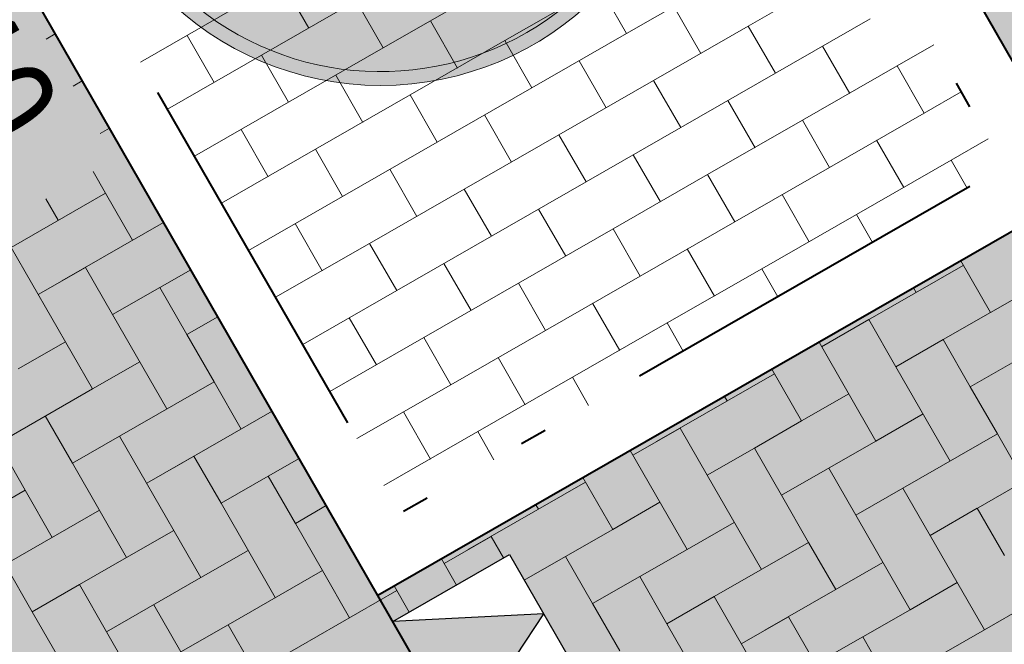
# Model space of a CAD drawing. Header units: metres. Extents: x 148742 to 148951, y 485553 to 485794.
# Tile 28 of 53: x 148840.48 to 148844.1, y 485699.41 to 485701.71. Entities that reach past the tile are written whole.
import ezdxf

# ---------------------------------------------------------------- set-up
doc = ezdxf.new("R2010")
doc.units = ezdxf.units.M
doc.header["$MEASUREMENT"] = 0
doc.linetypes.add('rws', pattern=[2.74, 1.4, -0.4, 0.07, -0.4, 0.07, -0.4])
for name, color, linetype, lineweight in [('BWR-nieuw-band-basislijn_GV', 7, 'Continuous', 40), ('BWR-nieuw-band-trottoir rws 115¯225x240 betonrug_GV', 94, 'rws_b', 40), ('BWR-nieuw-raster-asfaltweg 60%', 253, 'Continuous', 30), ('BWR-nieuw-raster-cel verharding_GV', 7, 'Continuous', 40), ('Level 60', 7, 'Continuous', 0), ('N-WA-VW-VERKEERSTEKEN_BORD-G', 7, 'Continuous', 30), ('wit', 254, 'Continuous', 0), ('WVB-pen-dik 025', 1, 'Continuous', 30), ('WVB-pen-dik 035', 1, 'Continuous', 40), ('WVB-raster-20%', 254, 'Continuous', 30), ('WVB-raster-80%', 252, 'Continuous', 30), ('WVB-tekst-dik 025', 1, 'Continuous', 30)]:
    doc.layers.add(name, color=color, linetype=linetype, lineweight=lineweight)
doc.styles.add('1 200   0.25', font='WORKING.shx', dxfattribs={"height": 0.5})
doc.styles.add('Style-WORKING', font='WORKING.shx')
doc.linetypes.add('rws_b', pattern='A,1.4,-0.4,0.07,-0.23,["B",Style-WORKING,S=0.36,R=0,X=-0.104,Y=-0.19],-0.17,0.07,-1.86', length=4.2)

# ---------------------------------------------------------------- blocks, each defined once
blk = doc.blocks.new('*U59')
at = {"layer": 'N-WA-VW-VERKEERSTEKEN_BORD-G', "linetype": 'Continuous', "true_color": 0x0a0a0a}
blk.add_hatch(color=28, dxfattribs=at).paths.add_polyline_path([(-0.8484, 0.2281), (-0.9132, 0.3201), (0.0065, 0.968), (0.0713, 0.876)])
at = {"layer": 'N-WA-VW-VERKEERSTEKEN_BORD-G', "linetype": 'Continuous', "true_color": 0xffe100}
blk.add_hatch(color=2, dxfattribs=at).paths.add_polyline_path([(-0.0062, -0.9675), (-0.8484, 0.2281), (0.0713, 0.876), (0.9135, -0.3196)])
at = {"layer": 'N-WA-VW-VERKEERSTEKEN_BORD-G', "linetype": 'Continuous', "true_color": 0xafafaf}
blk.add_hatch(color=253, dxfattribs=at).paths.add_polyline_path([(-0.5453, 0.5793), (-0.603, 0.6611), (-0.4191, 0.7907), (-0.3614, 0.7088)])
at = {"layer": 'N-WA-VW-VERKEERSTEKEN_BORD-G', "color": 28, "lineweight": 0, "true_color": 0x0a0a0a, "flags": 128}
blk.add_lwpolyline([(-0.8484, 0.2281), (0.0713, 0.876), (0.0065, 0.968), (-0.9132, 0.3201)], close=True, dxfattribs=at)
at = {"layer": 'N-WA-VW-VERKEERSTEKEN_BORD-G', "color": 253, "lineweight": 0, "true_color": 0xafafaf, "flags": 128}
blk.add_lwpolyline([(0.9135, -0.3196), (0.0713, 0.876), (-0.8484, 0.2281), (-0.0062, -0.9675)], dxfattribs=at)
blk.add_lwpolyline([(-0.603, 0.6611), (-0.5453, 0.5793), (-0.3614, 0.7088), (-0.4191, 0.7907)], close=True, dxfattribs=at)
blk = doc.blocks.new('*U61')
at = {"layer": 'Level 60', "linetype": 'Continuous', "lineweight": 0}
blk.add_hatch(color=5, dxfattribs=at).paths.add_polyline_path([(-0.6164, -1.1864), (1.0137, -2.0807, 0.334241), (1.0914, -2.0702), (1.0402, -2.5734, -0.642364), (-2.626, 0.8972), (-2.624, 0.9031, -1.549978), (1.0545, -2.568), (1.2991, -0.1875, 0.677713), (1.1921, -0.1313), (0.6086, -0.6309), (-0.9135, 2.2729), (-1.3729, 2.0321), (0.1492, -0.8717), (-0.6011, -1.0669, 0.677647)])
at = {"layer": 'Level 60', "color": 5, "linetype": 'Continuous', "lineweight": 0, "flags": 128}
blk.add_lwpolyline([(-0.6164, -1.1864), (1.0137, -2.0807, 0.334241), (1.0914, -2.0702), (1.0402, -2.5734, -0.642364), (-2.626, 0.8972), (-2.624, 0.9031, -1.549978), (1.0545, -2.568), (1.2991, -0.1875, 0.677713), (1.1921, -0.1313), (0.6086, -0.6309), (-0.9135, 2.2729), (-1.3729, 2.0321), (0.1492, -0.8717), (-0.6011, -1.0669, 0.677647)], format="xyb", close=True, dxfattribs=at)
at = {"layer": 'Level 60', "color": 5, "linetype": 'Continuous', "lineweight": 13}
blk.add_circle((0.0005, 0), 2.9055, dxfattribs=at)
blk = doc.blocks.new('*U60')
at = {"layer": 'wit', "ltscale": 2.5}
h = blk.add_hatch(color=256, dxfattribs=at)
edge = h.paths.add_edge_path()
edge.add_arc((-0.0002, -0.0002), 1.1252, 0, 360)
h.paths.add_polyline_path([(0.9915, -0.4146, 1.550079), (-0.9662, -0.4715), (-0.9651, -0.4737, 0.642349), (0.9892, -0.4202)], flags=16)
at = {"layer": 'wit', "ltscale": 2.5, "extrusion": (0, 0, -1)}
blk.add_hatch(color=256, dxfattribs=at).paths.add_polyline_path([(-0.8652, -0.2683, 0.333651), (-0.8471, -0.2925), (-0.156, -0.4939, 0.678777), (-0.1272, -0.457), (-0.2792, -0.1982), (0.9328, 0.1802), (0.8729, 0.372), (-0.3391, -0.0064), (-0.3621, 0.2901, 0.677374), (-0.4068, 0.3041), (-0.8608, -0.254)])
at = {"layer": 'wit', "ltscale": 2.5, "flags": 128}
blk.add_lwpolyline([(0.8652, -0.2683, -0.333651), (0.8471, -0.2925), (0.156, -0.4939, -0.678777), (0.1272, -0.457), (0.2792, -0.1982), (-0.9328, 0.1802), (-0.8729, 0.372), (0.3391, -0.0064), (0.3621, 0.2901, -0.677374), (0.4068, 0.3041), (0.8608, -0.254)], format="xyb", close=True, dxfattribs=at)
at = {"layer": 'Level 60', "color": 5, "linetype": 'Continuous', "lineweight": 0, "xscale": 0.3872632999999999, "yscale": 0.3872632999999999, "zscale": 0.3872632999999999, "rotation": 45.00000000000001}
blk.add_blockref('*U61', (-0.0003, -0.0003), dxfattribs=at)
blk = doc.blocks.new('*U58')
at = {"layer": 'N-WA-VW-VERKEERSTEKEN_BORD-G', "color": 2, "linetype": 'Continuous', "true_color": 0xffe100, "rotation": 355.029078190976}
blk.add_blockref('*U59', (0.6285, -0.9553), dxfattribs=at)
at = {"layer": 'wit', "ltscale": 2.5}
blk.add_blockref('*U60', (-0.3856, 0.7933), dxfattribs=at)

msp = doc.modelspace()

# ---------------------------------------------------------------- hatches: boundary and pattern name
at = {"layer": 'WVB-pen-dik 025'}
msp.add_hatch(color=256, dxfattribs=at).paths.add_polyline_path([(148842.1044, 485699.0636), (148841.8543, 485699.4977), (148842.4087, 485699.5262)])
at = {"layer": 'WVB-raster-20%'}
h = msp.add_hatch(color=256, dxfattribs=at)
h.paths.add_polyline_path([(148842.2116, 485691.8461), (148842.176, 485691.9088), (148836.8123, 485701.2573), (148839.8448, 485702.9983), (148841.7989, 485699.5943), (148844.4006, 485701.088), (148842.4464, 485704.4919), (148842.4465, 485704.492), (148847.8515, 485695.0841), (148847.8487, 485695.0825), (148847.8127, 485695.1451), (148845.8945, 485698.4864), (148843.2928, 485696.9927), (148845.211, 485693.6515), (148845.2469, 485693.5888)])
h.paths.add_polyline_path([(148845.0608, 485698.9457), (148844.812, 485699.3788), (148845.2414, 485699.6255), (148845.4902, 485699.1923)], flags=16)
h.paths.add_polyline_path([(148845.4352, 485698.2935), (148845.1854, 485698.7283), (148845.6138, 485698.9745), (148845.8637, 485698.5396)], flags=16)
h.paths.add_polyline_path([(148842.1044, 485699.0636), (148841.8545, 485699.4985), (148842.283, 485699.7446), (148842.5328, 485699.3098)], flags=16)
h.paths.add_polyline_path([(148842.4769, 485698.4126), (148842.228, 485698.8458), (148842.6574, 485699.0924), (148842.9062, 485698.6593)], flags=16)

# ---------------------------------------------------------------- linework, layer by layer
at = {"layer": 'BWR-nieuw-band-basislijn_GV', "ltscale": 0.5, "flags": 128}
msp.add_lwpolyline([(148841.5752, 485706.0096), (148844.4006, 485701.088), (148841.7989, 485699.5943), (148838.9735, 485704.5159, -1), (148841.5752, 485706.0096)], format="xyb", dxfattribs=at)
at = {"layer": 'BWR-nieuw-band-trottoir rws 115¯225x240 betonrug_GV', "linetype": 'rws', "flags": 128}
msp.add_lwpolyline([(148841.3844, 485705.9001), (148844.1002, 485701.1692), (148841.8801, 485699.8946), (148839.1642, 485704.6255, -1)], format="xyb", close=True, dxfattribs=at)
at = {"layer": 'BWR-nieuw-raster-asfaltweg 60%', "linetype": 'Continuous', "lineweight": 0}
msp.add_solid([(148834.9583, 485701.4073), (148841.4264, 485690.1304), (148832.7696, 485700.1339), (148839.2423, 485688.8597)], dxfattribs=at)
at = {"layer": 'BWR-nieuw-raster-cel verharding_GV', "lineweight": 0}
for p, q in [((148842.7132, 485701.6598), (148843.061, 485701.8595)), ((148843.16, 485701.6869), (148843.5078, 485701.8865)), ((148841.446, 485701.8525), (148841.5456, 485701.679)), ((148842.2659, 485701.6336), (148842.6136, 485701.8333)), ((148842.6136, 485701.8333), (148842.7132, 485701.6598)), ((148841.819, 485701.6065), (148842.1668, 485701.8062)), ((148840.9272, 485701.5546), (148841.2726, 485701.7529)), ((148841.3717, 485701.5803), (148841.7194, 485701.78)), ((148841.7194, 485701.78), (148841.819, 485701.6065)), ((148842.8866, 485701.7594), (148842.9862, 485701.5859)), ((148843.2596, 485701.5134), (148843.6074, 485701.7131)), ((148841.9925, 485701.7061), (148842.092, 485701.5327)), ((148842.8123, 485701.4872), (148843.16, 485701.6869)), ((148843.16, 485701.6869), (148843.2596, 485701.5134)), ((148840.6138, 485701.6586), (148840.5803, 485701.6393)), ((148841.0983, 485701.6528), (148841.1979, 485701.4794)), ((148842.3654, 485701.4602), (148842.7132, 485701.6598)), ((148841.4713, 485701.4069), (148841.819, 485701.6065)), ((148841.9181, 485701.4339), (148842.2659, 485701.6336)), ((148842.2659, 485701.6336), (148842.3654, 485701.4602)), ((148843.4331, 485701.613), (148843.5326, 485701.4396)), ((148843.7065, 485701.5405), (148843.8423, 485701.6185)), ((148841.0263, 485701.382), (148841.3717, 485701.5803)), ((148841.3717, 485701.5803), (148841.4713, 485701.4069)), ((148842.5389, 485701.5597), (148842.6385, 485701.3863)), ((148843.3587, 485701.3409), (148843.7065, 485701.5405)), ((148843.7065, 485701.5405), (148843.806, 485701.3671)), ((148841.6447, 485701.5064), (148841.7443, 485701.333)), ((148842.9119, 485701.3138), (148843.2596, 485701.5134)), ((148840.6799, 485701.4659), (148840.7134, 485701.4852)), ((148842.0177, 485701.2605), (148842.3654, 485701.4602)), ((148842.4645, 485701.2876), (148842.8123, 485701.4872)), ((148842.8123, 485701.4872), (148842.9119, 485701.3138)), ((148841.5703, 485701.2343), (148841.9181, 485701.4339)), ((148841.9181, 485701.4339), (148842.0177, 485701.2605)), ((148843.806, 485701.3671), (148843.9419, 485701.4451)), ((148841.1258, 485701.2085), (148841.4713, 485701.4069)), ((148843.0853, 485701.4134), (148843.1849, 485701.2399)), ((148842.1911, 485701.3601), (148842.2907, 485701.1866)), ((148843.4583, 485701.1674), (148843.806, 485701.3671)), ((148840.813, 485701.3117), (148840.7795, 485701.2925)), ((148842.5641, 485701.1141), (148842.9119, 485701.3138)), ((148843.0109, 485701.1412), (148843.3587, 485701.3409)), ((148843.3587, 485701.3409), (148843.4583, 485701.1674)), ((148841.2969, 485701.3068), (148841.3965, 485701.1333)), ((148842.1168, 485701.0879), (148842.4645, 485701.2876)), ((148842.4645, 485701.2876), (148842.5641, 485701.1141)), ((148841.6699, 485701.0608), (148842.0177, 485701.2605)), ((148843.6317, 485701.267), (148843.7313, 485701.0935)), ((148843.9051, 485701.1945), (148844.041, 485701.2725)), ((148841.2249, 485701.036), (148841.5703, 485701.2343)), ((148841.5703, 485701.2343), (148841.6699, 485701.0608)), ((148842.7375, 485701.2137), (148842.8371, 485701.0403)), ((148843.1105, 485700.9678), (148843.4583, 485701.1674)), ((148843.5574, 485700.9948), (148843.9051, 485701.1945)), ((148843.9051, 485701.1945), (148843.9644, 485701.0912)), ((148840.7533, 485701.152), (148840.7988, 485701.0729)), ((148841.8434, 485701.1604), (148841.9429, 485700.987)), ((148842.6632, 485700.9415), (148843.0109, 485701.1412)), ((148843.0109, 485701.1412), (148843.1105, 485700.9678)), ((148842.2163, 485700.9145), (148842.5641, 485701.1141)), ((148840.7988, 485701.0729), (148840.4519, 485700.8736)), ((148840.8984, 485700.8995), (148840.7988, 485701.0729)), ((148841.3245, 485700.8625), (148841.6699, 485701.0608)), ((148841.769, 485700.8883), (148842.1168, 485701.0879)), ((148842.1168, 485701.0879), (148842.2163, 485700.9145)), ((148843.284, 485701.0673), (148843.3835, 485700.8939)), ((148840.5799, 485701.0524), (148840.6253, 485700.9732)), ((148842.3898, 485701.014), (148842.4894, 485700.8406)), ((148843.2096, 485700.7952), (148843.5574, 485700.9948)), ((148843.5574, 485700.9948), (148843.6166, 485700.8916)), ((148841.0121, 485700.9648), (148840.6383, 485700.75)), ((148841.4956, 485700.9608), (148841.5952, 485700.7873)), ((148842.7628, 485700.7681), (148843.1105, 485700.9678)), ((148841.8686, 485700.7148), (148842.2163, 485700.9145)), ((148842.3154, 485700.7419), (148842.6632, 485700.9415)), ((148842.6632, 485700.9415), (148842.7628, 485700.7681)), ((148841.4235, 485700.6899), (148841.769, 485700.8883)), ((148841.769, 485700.8883), (148841.8686, 485700.7148)), ((148840.4519, 485700.8736), (148840.7508, 485700.3534)), ((148842.9362, 485700.8677), (148843.0358, 485700.6942)), ((148842.042, 485700.8144), (148842.1416, 485700.6409)), ((148843.9499, 485700.8073), (148843.5163, 485700.5583)), ((148844.0495, 485700.6339), (148843.9404, 485700.8238)), ((148840.725, 485700.7998), (148840.5516, 485700.7002)), ((148840.8246, 485700.6264), (148840.725, 485700.7998)), ((148840.998, 485700.726), (148841.1117, 485700.7913)), ((148842.8618, 485700.5955), (148843.2096, 485700.7952)), ((148843.2096, 485700.7952), (148843.2689, 485700.6919)), ((148841.9677, 485700.5422), (148842.3154, 485700.7419)), ((148842.3154, 485700.7419), (148842.415, 485700.5684)), ((148842.415, 485700.5684), (148842.7628, 485700.7681)), ((148844.2229, 485700.7336), (148844.0495, 485700.6339)), ((148840.998, 485700.726), (148840.8246, 485700.6264)), ((148841.0977, 485700.5526), (148840.998, 485700.726)), ((148841.5231, 485700.5165), (148841.8686, 485700.7148)), ((148843.7764, 485700.7077), (148843.767, 485700.7242)), ((148842.5884, 485700.668), (148842.688, 485700.4946)), ((148840.8246, 485700.6264), (148841.0239, 485700.2796)), ((148843.8761, 485700.5343), (148844.0495, 485700.6339)), ((148841.2113, 485700.6179), (148841.0977, 485700.5526)), ((148841.6943, 485700.6147), (148841.7938, 485700.4413)), ((148842.5141, 485700.3959), (148842.8618, 485700.5955)), ((148842.8618, 485700.5955), (148842.9211, 485700.4923)), ((148843.603, 485700.6081), (148843.4296, 485700.5084)), ((148843.7027, 485700.4347), (148843.603, 485700.6081)), ((148841.0977, 485700.5526), (148841.1973, 485700.3792)), ((148842.0672, 485700.3688), (148842.415, 485700.5684)), ((148844.3225, 485700.5601), (148843.9757, 485700.3609)), ((148840.6512, 485700.5268), (148840.4778, 485700.4271)), ((148841.6222, 485700.3439), (148841.9677, 485700.5422)), ((148841.9677, 485700.5422), (148842.0672, 485700.3688)), ((148843.4201, 485700.5251), (148843.6289, 485700.1616)), ((148843.8761, 485700.5343), (148843.7027, 485700.4347)), ((148843.9757, 485700.3609), (148843.8761, 485700.5343)), ((148840.7508, 485700.3534), (148840.9242, 485700.453)), ((148842.2407, 485700.4684), (148842.3403, 485700.2949)), ((148843.2562, 485700.4088), (148842.8227, 485700.1597)), ((148843.3558, 485700.2354), (148843.2466, 485700.4255)), ((148843.7027, 485700.4347), (148843.9019, 485700.0878)), ((148841.1973, 485700.3792), (148840.8505, 485700.1799)), ((148841.2969, 485700.2058), (148841.1973, 485700.3792)), ((148842.1663, 485700.1962), (148842.5141, 485700.3959)), ((148842.5141, 485700.3959), (148842.5733, 485700.2926)), ((148840.7508, 485700.3534), (148840.404, 485700.1541)), ((148841.7218, 485700.1704), (148842.0672, 485700.3688)), ((148843.5292, 485700.335), (148843.3558, 485700.2354)), ((148843.9757, 485700.3609), (148844.0753, 485700.1875)), ((148843.0828, 485700.3092), (148843.0732, 485700.3259)), ((148841.4104, 485700.271), (148841.0368, 485700.0563)), ((148841.8929, 485700.2687), (148841.9925, 485700.0953)), ((148840.5774, 485700.2537), (148840.677, 485700.0803)), ((148843.1824, 485700.1358), (148843.3558, 485700.2354)), ((148843.6289, 485700.1616), (148843.8023, 485700.2612)), ((148841.8208, 485699.9979), (148842.1663, 485700.1962)), ((148842.1663, 485700.1962), (148842.2256, 485700.093)), ((148842.9094, 485700.2095), (148842.7359, 485700.1099)), ((148843.009, 485700.0361), (148842.9094, 485700.2095)), ((148840.404, 485700.1541), (148840.5036, 485699.9807)), ((148840.677, 485700.0803), (148840.8505, 485700.1799)), ((148840.8505, 485700.1799), (148841.1493, 485699.6597)), ((148843.6289, 485700.1616), (148843.282, 485699.9623)), ((148844.0753, 485700.1875), (148843.7285, 485699.9882)), ((148844.175, 485700.014), (148844.0753, 485700.1875)), ((148842.7263, 485700.1267), (148842.9352, 485699.7631)), ((148843.1824, 485700.1358), (148843.009, 485700.0361)), ((148843.282, 485699.9623), (148843.1824, 485700.1358)), ((148841.1235, 485700.1062), (148840.9501, 485700.0065)), ((148841.2231, 485699.9327), (148841.1235, 485700.1062)), ((148841.3965, 485700.0324), (148841.51, 485700.0975)), ((148844.3484, 485700.1137), (148843.9149, 485699.8646)), ((148840.8763, 485699.7335), (148840.677, 485700.0803)), ((148843.4555, 485700.062), (148843.5551, 485699.8886)), ((148841.3965, 485700.0324), (148841.2231, 485699.9327)), ((148841.4962, 485699.859), (148841.3965, 485700.0324)), ((148842.5625, 485700.0103), (148842.129, 485699.7612)), ((148842.6622, 485699.8369), (148842.5528, 485700.0272)), ((148843.009, 485700.0361), (148843.2083, 485699.6893)), ((148840.5036, 485699.9807), (148840.1568, 485699.7814)), ((148840.6032, 485699.8073), (148840.5036, 485699.9807)), ((148843.5551, 485699.8886), (148843.7285, 485699.9882)), ((148843.7285, 485699.9882), (148844.0274, 485699.4679)), ((148842.8356, 485699.9365), (148842.6622, 485699.8369)), ((148843.282, 485699.9623), (148843.3817, 485699.7889)), ((148840.7767, 485699.9069), (148840.3431, 485699.6578)), ((148841.2231, 485699.9327), (148841.4224, 485699.5859)), ((148841.6095, 485699.9241), (148841.4962, 485699.859)), ((148842.3891, 485699.9106), (148842.3794, 485699.9276)), ((148844.0016, 485699.9144), (148843.8281, 485699.8148)), ((148844.1012, 485699.741), (148844.0016, 485699.9144)), ((148843.7544, 485699.5417), (148843.5551, 485699.8886)), ((148841.0497, 485699.8331), (148840.8763, 485699.7335)), ((148841.4962, 485699.859), (148841.5958, 485699.6855)), ((148842.4887, 485699.7372), (148842.6622, 485699.8369)), ((148842.9352, 485699.7631), (148843.1086, 485699.8627)), ((148842.2157, 485699.811), (148842.0423, 485699.7114)), ((148842.2611, 485699.732), (148842.2157, 485699.811)), ((148841.1493, 485699.6597), (148841.3228, 485699.7593)), ((148842.9352, 485699.7631), (148842.5884, 485699.5638)), ((148843.3817, 485699.7889), (148843.0348, 485699.5897)), ((148843.4813, 485699.6155), (148843.3817, 485699.7889)), ((148840.7029, 485699.6338), (148840.8763, 485699.7335)), ((148842.0325, 485699.7284), (148842.0877, 485699.6324)), ((148842.4887, 485699.7372), (148842.3372, 485699.6502)), ((148842.5884, 485699.5638), (148842.4887, 485699.7372)), ((148840.5295, 485699.5342), (148840.4298, 485699.7076)), ((148841.5958, 485699.6855), (148841.249, 485699.4863)), ((148841.6954, 485699.5121), (148841.5958, 485699.6855)), ((148843.6547, 485699.7151), (148843.2212, 485699.4661)), ((148841.1493, 485699.6597), (148840.8025, 485699.4604)), ((148842.7618, 485699.6634), (148842.8614, 485699.49)), ((148840.7029, 485699.6338), (148840.5295, 485699.5342)), ((148840.8025, 485699.4604), (148840.7029, 485699.6338)), ((148841.8689, 485699.6118), (148841.4353, 485699.3627)), ((148841.9142, 485699.5328), (148841.859, 485699.6288)), ((148843.9278, 485699.6414), (148843.7544, 485699.5417)), ((148842.8614, 485699.49), (148843.0348, 485699.5897)), ((148843.0348, 485699.5897), (148843.3337, 485699.0694)), ((148840.9759, 485699.5601), (148841.0756, 485699.3866)), ((148842.5884, 485699.5638), (148842.688, 485699.3904)), ((148843.5809, 485699.4421), (148843.7544, 485699.5417)), ((148844.0274, 485699.4679), (148844.2008, 485699.5676)), ((148840.5295, 485699.5342), (148840.7287, 485699.1874)), ((148843.3079, 485699.5159), (148843.1345, 485699.4162)), ((148843.4075, 485699.3425), (148843.3079, 485699.5159)), ((148841.0756, 485699.3866), (148841.249, 485699.4863)), ((148841.249, 485699.4863), (148841.5479, 485698.966)), ((148843.0607, 485699.1432), (148842.8614, 485699.49)), ((148844.0274, 485699.4679), (148843.6806, 485699.2687)), ((148840.8025, 485699.4604), (148840.9021, 485699.287)), ((148843.5809, 485699.4421), (148843.4075, 485699.3425)), ((148843.6806, 485699.2687), (148843.5809, 485699.4421))]:
    msp.add_line(p, q, dxfattribs=at)
at = {"layer": 'WVB-pen-dik 025'}
for p, q in [((148841.8543, 485699.4977), (148842.283, 485699.7446)), ((148842.283, 485699.7446), (148842.533, 485699.3105))]:
    msp.add_line(p, q, dxfattribs=at)
at = {"layer": 'WVB-pen-dik 025', "flags": 128}
msp.add_lwpolyline([(148841.8543, 485699.4977), (148842.1044, 485699.0636), (148842.4087, 485699.5262)], close=True, dxfattribs=at)
at = {"layer": 'WVB-pen-dik 035'}
msp.add_line((148842.548, 485698.2894), (148841.7989, 485699.5943), dxfattribs=at)
at = {"layer": 'WVB-raster-80%', "flags": 128}
msp.add_lwpolyline([(148845.9126, 485706.4819), (148842.4465, 485704.492), (148847.8515, 485695.0841), (148851.3176, 485697.074)], close=True, dxfattribs=at)
at = {"layer": 'WVB-raster-80%'}
msp.add_solid([(148845.9126, 485706.4819), (148842.4465, 485704.492), (148851.3176, 485697.074), (148847.8515, 485695.0841)], dxfattribs=at)

# ---------------------------------------------------------------- block references
at = {"layer": 'N-WA-VW-VERKEERSTEKEN_BORD-G', "color": 2, "linetype": 'Continuous', "true_color": 0xffe100, "rotation": 180.0000000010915}
msp.add_blockref('*U58', (148841.4234, 485703.3872), dxfattribs=at)

# ---------------------------------------------------------------- texts
at = {"layer": 'WVB-tekst-dik 025', "linetype": 'Continuous', "style": '1 200   0.25', "width": 0.85}
msp.add_text('P2+0.10', height=0.375, rotation=299.8783, dxfattribs=at).set_placement((148839.524, 485702.5878))

doc.saveas('drawing.dxf')
